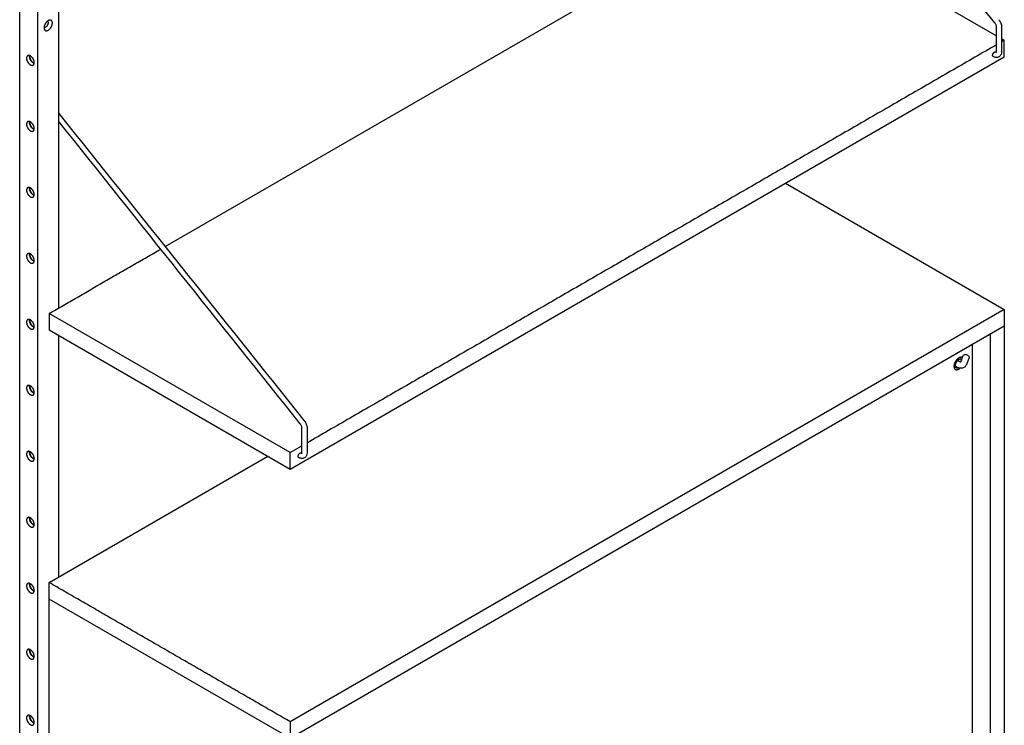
# Model space of a CAD drawing. Header units: millimetres. Extents: x -2103 to 2103, y -1092 to 1092.
# Tile 2 of 7: x -2103 to -1323, y -533 to 26. Entities that reach past the tile are written whole.
import ezdxf

# ---------------------------------------------------------------- set-up
doc = ezdxf.new("R2010")
doc.units = ezdxf.units.MM
doc.layers.add('Défaut', color=7, linetype='Continuous', true_color=0x000000)

msp = doc.modelspace()

# ---------------------------------------------------------------- linework, layer by layer
at = {"layer": 'Défaut', "lineweight": -3}
for points in [[(-2079.99, -760.07), (-2089.19, -765.37), (-2103.33, -757.21), (-2103.33, 754.94), (-2089.19, 746.78), (-2089.19, -765.37)], [(-1988.09, -153.41), (-1514.32, 120.12), (-1329.63, 13.49)], [(-1889.09, -329.77), (-1323.4, -3.17), (-1323.4, 9.89), (-1325.56, 8.65)], [(-1496.64, -103.19), (-1323.39, -203.22), (-1323.39, -216.28), (-1323.39, -745.37), (-1323.39, -758.43), (-1889.08, -1085.03), (-1889.08, -1071.97), (-1889.08, -542.88), (-2079.99, -432.65)], [(-1889.09, -316.7), (-2080.01, -206.48), (-2080.01, -219.54), (-1889.09, -329.77), (-1889.09, -316.7), (-1879.75, -311.32)], [(-1323.39, -203.22), (-1889.08, -529.82), (-1889.08, -542.88), (-1323.39, -216.28)], [(-1334.7, -222.81), (-1334.7, -751.9), (-1348.84, -743.74)], [(-1348.85, -230.98), (-1348.85, -745.37), (-1877.76, -1050.74)], [(-1889.08, -1085.03), (-2079.99, -974.81), (-2079.99, -961.74), (-2079.99, -432.65), (-2079.99, -419.59), (-1906.75, -319.57)]]:
    msp.add_lwpolyline(points, dxfattribs=at)
at = {"layer": 'Défaut'}
msp.add_lwpolyline([(-2072.22, -201.98), (-2072.22, -54.49), (-2072.22, -48.06), (-2072.22, 143.39)], dxfattribs=at)
at = {"layer": 'Défaut', "lineweight": -3}
for points, degree in [([(-1330.94, 23.76), (-1392.18, 100.45), (-1453.42, 177.14), (-1514.66, 253.83)], 3), ([(-2081.12, 24.97), (-2081.23, 25.03), (-2081.33, 25.09)], 2), ([(-2083.93, 20.59), (-2083.83, 20.53), (-2083.72, 20.47)], 2), ([(-1329.63, 0.88), (-1329.63, 7.42), (-1329.63, 13.96), (-1329.63, 20.51)], 3), ([(-1325.57, 20.44), (-1325.57, 13.9), (-1325.57, 7.36), (-1325.57, 0.82)], 3), ([(-1325.57, 11.14), (-1324.48, 10.52), (-1323.4, 9.89)], 2), ([(-1329.62, 6.3), (-1602.66, -151.33), (-1875.7, -308.97)], 2), ([(-1329.69, 0.37), (-1329.66, 0.47), (-1329.63, 0.64), (-1329.63, 0.88)], 3), ([(-2072.22, -48.06), (-2007.45, -129.17), (-1942.68, -210.28), (-1877.91, -291.4)], 3), ([(-1881.07, -293.86), (-1944.79, -214.07), (-2008.5, -134.28), (-2072.22, -54.49)], 3), ([(-2080.01, -206.48), (-2035.8, -180.96), (-1991.6, -155.44)], 2), ([(-2072.22, -415.1), (-2072.22, -319.57), (-2072.22, -224.04)], 2), ([(-1357.97, -245), (-1357.03, -242.55), (-1356.09, -240.11)], 2), ([(-1360.88, -248.97), (-1361.52, -248.61), (-1362.15, -248.24)], 2), ([(-1361.76, -249.3), (-1361.41, -249.39), (-1361, -249.34), (-1360.55, -249.15)], 3), ([(-1361.51, -249.51), (-1361.62, -249.45), (-1361.72, -249.39)], 2), ([(-1359.65, -243.91), (-1359.01, -244.28), (-1358.38, -244.65)], 2), ([(-1357.58, -242.55), (-1358.07, -242.31), (-1358.72, -242.38), (-1359.44, -242.79)], 3), ([(-1358.38, -244.65), (-1358.17, -244.76), (-1358.02, -244.83), (-1357.92, -244.86)], 3), ([(-1357.87, -244.95), (-1357.95, -244.99), (-1357.99, -245.05), (-1357.99, -245.05)], 3), ([(-1357.99, -245.05), (-1357.99, -245.05), (-1357.99, -245.04), (-1357.97, -245)], 3), ([(-1357.37, -243.43), (-1357.44, -243.03), (-1357.6, -242.71), (-1357.81, -242.48)], 3), ([(-1351.42, -241.9), (-1352.36, -244.34), (-1353.3, -246.79)], 2), ([(-1879.75, -316.74), (-1879.75, -310.2), (-1879.75, -303.65), (-1879.75, -297.11)], 3), ([(-1875.7, -297.18), (-1875.7, -303.72), (-1875.7, -310.26), (-1875.7, -316.8)], 3), ([(-1879.82, -317.24), (-1879.79, -317.15), (-1879.75, -316.98), (-1879.75, -316.74)], 3), ([(-1889.08, -529.82), (-1984.54, -474.7), (-2079.99, -419.59)], 2), ([(-2094.67, -525.18), (-2094.99, -525.37), (-2095.3, -525.55)], 2)]:
    msp.add_open_spline(points, degree=degree, dxfattribs=at)
for points, weights, knots in [([(-2079.05, 25.96), (-2079.81, 26.04), (-2080.7, 25.52), (-2083.99, 23.63), (-2083.99, 19.83)], [0.867882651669, 0.899362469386, 1, 0.707106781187, 1], [24.704538, 24.704538, 24.704538, 27.9, 27.9, 37.2, 37.2, 37.2]), ([(-2083.72, 20.47), (-2083.19, 20.16), (-2082.42, 20.6), (-2080.59, 21.66), (-2080.59, 23.78)], [0.853553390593, 0.853553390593, 1, 0.707106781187, 1], [2.6, 2.6, 2.6, 5.2, 5.2, 10.4, 10.4, 10.4]), ([(-2083.54, 18.18), (-2082.59, 16.84), (-2080.7, 17.93), (-2077.41, 19.83), (-2077.41, 23.63)], [0.867882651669, 0.807744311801, 1, 0.707106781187, 1], [3.195462, 3.195462, 3.195462, 9.3, 9.3, 18.6, 18.6, 18.6]), ([(-1332.63, -1.96), (-1332.63, -0.29), (-1331.18, 0.55), (-1330.35, 1.02), (-1329.93, 0.45)], [1, 0.707106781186, 1, 0.809205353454, 0.866983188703], [367.867866, 367.867866, 367.867866, 371.967866, 371.967866, 374.638662, 374.638662, 374.638662]), ([(-2097.88, -4.28), (-2097.88, -7.79), (-2094.84, -9.54), (-2093.58, -10.27), (-2092.69, -9.76)], [1, 0.707106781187, 1, 0.853553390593, 0.853553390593], [17.2, 17.2, 17.2, 25.8, 25.8, 30.1, 30.1, 30.1]), ([(-2091.8, -7.79), (-2091.8, -4.28), (-2094.84, -2.52), (-2096.1, -1.79), (-2096.99, -2.31)], [1, 0.707106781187, 1, 0.853553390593, 0.853553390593], [34.4, 34.4, 34.4, 43, 43, 47.3, 47.3, 47.3]), ([(-2091.86, -8.43), (-2092.15, -8.32), (-2092.44, -8.16), (-2095.48, -6.4), (-2095.48, -2.89)], [0.933306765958, 0.961625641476, 1, 0.707106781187, 1], [-9.726757, -9.726757, -9.726757, -8.6, -8.6, 0, 0, 0]), ([(-2095.3, -2.99), (-2095.3, -6.3), (-2092.44, -7.95), (-2092.13, -8.13), (-2091.83, -8.23)], [1, 0.707106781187, 1, 0.957224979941, 0.926943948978], [0, 0, 0, 8.1, 8.1, 9.282949, 9.282949, 9.282949]), ([(-2091.8, -60.04), (-2091.8, -56.53), (-2094.84, -54.78), (-2096.1, -54.05), (-2096.99, -54.56)], [1, 0.707106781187, 1, 0.853553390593, 0.853553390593], [17.2, 17.2, 17.2, 25.8, 25.8, 30.1, 30.1, 30.1]), ([(-2097.88, -56.53), (-2097.88, -60.04), (-2094.84, -61.8), (-2093.58, -62.53), (-2092.69, -62.01)], [1, 0.707106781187, 1, 0.853553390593, 0.853553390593], [0, 0, 0, 8.6, 8.6, 12.9, 12.9, 12.9]), ([(-2091.86, -60.68), (-2092.15, -60.58), (-2092.44, -60.41), (-2095.48, -58.66), (-2095.48, -55.15)], [0.933286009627, 0.961611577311, 1, 0.707106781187, 1], [-9.72717, -9.72717, -9.72717, -8.6, -8.6, 0, 0, 0]), ([(-2095.3, -55.25), (-2095.3, -58.55), (-2092.44, -60.21), (-2092.13, -60.39), (-2091.83, -60.48)], [1, 0.707106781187, 1, 0.957224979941, 0.926943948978], [0, 0, 0, 8.1, 8.1, 9.282949, 9.282949, 9.282949]), ([(-2097.88, -108.79), (-2097.88, -112.3), (-2094.84, -114.06), (-2093.58, -114.78), (-2092.69, -114.27)], [1, 0.707106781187, 1, 0.853553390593, 0.853553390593], [0, 0, 0, 8.6, 8.6, 12.9, 12.9, 12.9]), ([(-2091.8, -112.3), (-2091.8, -108.79), (-2094.84, -107.03), (-2096.1, -106.31), (-2096.99, -106.82)], [1, 0.707106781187, 1, 0.853553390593, 0.853553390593], [17.2, 17.2, 17.2, 25.8, 25.8, 30.1, 30.1, 30.1]), ([(-2091.86, -112.94), (-2092.15, -112.84), (-2092.44, -112.67), (-2095.48, -110.91), (-2095.48, -107.4)], [0.932926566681, 0.961367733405, 1, 0.707106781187, 1], [-9.73433, -9.73433, -9.73433, -8.6, -8.6, 0, 0, 0]), ([(-2095.3, -107.5), (-2095.3, -110.81), (-2092.44, -112.46), (-2092.13, -112.64), (-2091.83, -112.74)], [1, 0.707106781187, 1, 0.957224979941, 0.926943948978], [0, 0, 0, 8.1, 8.1, 9.282949, 9.282949, 9.282949]), ([(-2097.88, -161.04), (-2097.88, -164.56), (-2094.84, -166.31), (-2093.58, -167.04), (-2092.69, -166.52)], [1, 0.707106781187, 1, 0.853553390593, 0.853553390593], [0, 0, 0, 8.6, 8.6, 12.9, 12.9, 12.9]), ([(-2091.8, -164.56), (-2091.8, -161.04), (-2094.84, -159.29), (-2096.1, -158.56), (-2096.99, -159.08)], [1, 0.707106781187, 1, 0.853553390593, 0.853553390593], [17.2, 17.2, 17.2, 25.8, 25.8, 30.1, 30.1, 30.1]), ([(-2091.86, -165.19), (-2092.15, -165.09), (-2092.44, -164.92), (-2095.48, -163.17), (-2095.48, -159.66)], [0.933306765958, 0.961625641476, 1, 0.707106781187, 1], [-9.726757, -9.726757, -9.726757, -8.6, -8.6, 0, 0, 0]), ([(-2095.3, -159.76), (-2095.3, -163.07), (-2092.44, -164.72), (-2092.13, -164.9), (-2091.83, -165)], [1, 0.707106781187, 1, 0.957197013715, 0.926904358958], [0, 0, 0, 8.1, 8.1, 9.283722, 9.283722, 9.283722]), ([(-2097.88, -213.3), (-2097.88, -216.81), (-2094.84, -218.57), (-2093.58, -219.29), (-2092.69, -218.78)], [1, 0.707106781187, 1, 0.853553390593, 0.853553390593], [0, 0, 0, 8.6, 8.6, 12.9, 12.9, 12.9]), ([(-2091.8, -216.81), (-2091.8, -213.3), (-2094.84, -211.54), (-2096.1, -210.82), (-2096.99, -211.33)], [1, 0.707106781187, 1, 0.853553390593, 0.853553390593], [17.2, 17.2, 17.2, 25.8, 25.8, 30.1, 30.1, 30.1]), ([(-2091.86, -217.45), (-2092.15, -217.35), (-2092.44, -217.18), (-2095.48, -215.42), (-2095.48, -211.91)], [0.933228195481, 0.961572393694, 1, 0.707106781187, 1], [-9.72832, -9.72832, -9.72832, -8.6, -8.6, 0, 0, 0]), ([(-2095.3, -212.01), (-2095.3, -215.32), (-2092.44, -216.97), (-2092.13, -217.15), (-2091.83, -217.25)], [1, 0.707106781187, 1, 0.956943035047, 0.926545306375], [0, 0, 0, 8.1, 8.1, 9.290746, 9.290746, 9.290746]), ([(-1356.62, -241.49), (-1357.76, -240.69), (-1359.45, -241.67), (-1363.27, -243.88), (-1363.27, -248.29)], [0.854099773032, 0.844608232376, 1, 0.707106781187, 1], [0.737425, 0.737425, 0.737425, 1.570796, 1.570796, 3.141593, 3.141593, 3.141593]), ([(-1363.27, -248.29), (-1363.27, -252.7), (-1359.45, -250.49), (-1358.99, -250.22), (-1358.53, -249.83)], [1, 0.707106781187, 1, 0.951698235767, 0.919327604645], [3.141593, 3.141593, 3.141593, 4.712389, 4.712389, 4.971433, 4.971433, 4.971433]), ([(-1362.28, -247.72), (-1362.28, -244.45), (-1359.45, -242.82), (-1357.99, -241.97), (-1357.15, -242.86)], [1, 0.707106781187, 1, 0.823853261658, 0.859576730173], [0, 0, 0, 8, 8, 12.811221, 12.811221, 12.811221]), ([(-2091.8, -269.07), (-2091.8, -265.56), (-2094.84, -263.8), (-2096.1, -263.07), (-2096.99, -263.59)], [1, 0.707106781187, 1, 0.853553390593, 0.853553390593], [17.2, 17.2, 17.2, 25.8, 25.8, 30.1, 30.1, 30.1]), ([(-2091.86, -269.71), (-2092.15, -269.6), (-2092.44, -269.43), (-2095.48, -267.68), (-2095.48, -264.17)], [0.933306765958, 0.961625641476, 1, 0.707106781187, 1], [-9.726757, -9.726757, -9.726757, -8.6, -8.6, 0, 0, 0]), ([(-2095.3, -264.27), (-2095.3, -267.58), (-2092.44, -269.23), (-2092.13, -269.41), (-2091.83, -269.51)], [1, 0.707106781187, 1, 0.957224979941, 0.926943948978], [0, 0, 0, 8.1, 8.1, 9.282949, 9.282949, 9.282949]), ([(-2097.88, -265.56), (-2097.88, -269.07), (-2094.84, -270.82), (-2093.58, -271.55), (-2092.69, -271.04)], [1, 0.707106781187, 1, 0.853553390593, 0.853553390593], [0, 0, 0, 8.6, 8.6, 12.9, 12.9, 12.9]), ([(-2097.88, -317.81), (-2097.88, -321.32), (-2094.84, -323.08), (-2093.58, -323.81), (-2092.69, -323.29)], [1, 0.707106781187, 1, 0.853553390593, 0.853553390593], [0, 0, 0, 8.6, 8.6, 12.9, 12.9, 12.9]), ([(-2091.8, -321.32), (-2091.8, -317.81), (-2094.84, -316.06), (-2096.1, -315.33), (-2096.99, -315.84)], [1, 0.707106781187, 1, 0.853553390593, 0.853553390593], [17.2, 17.2, 17.2, 25.8, 25.8, 30.1, 30.1, 30.1]), ([(-2091.86, -321.96), (-2092.15, -321.86), (-2092.44, -321.69), (-2095.48, -319.93), (-2095.48, -316.42)], [0.933284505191, 0.961610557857, 1, 0.707106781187, 1], [-9.7272, -9.7272, -9.7272, -8.6, -8.6, 0, 0, 0]), ([(-2095.3, -316.53), (-2095.3, -319.83), (-2092.44, -321.49), (-2092.13, -321.66), (-2091.83, -321.76)], [1, 0.707106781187, 1, 0.957156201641, 0.926846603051], [0, 0, 0, 8.1, 8.1, 9.284851, 9.284851, 9.284851]), ([(-1882.76, -319.58), (-1882.76, -317.91), (-1881.31, -317.07), (-1880.48, -316.59), (-1880.06, -317.17)], [1, 0.707106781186, 1, 0.809205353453, 0.866983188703], [367.872045, 367.872045, 367.872045, 371.972045, 371.972045, 374.642841, 374.642841, 374.642841]), ([(-2097.88, -370.07), (-2097.88, -373.58), (-2094.84, -375.33), (-2093.58, -376.06), (-2092.69, -375.55)], [1, 0.707106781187, 1, 0.853553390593, 0.853553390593], [0, 0, 0, 8.6, 8.6, 12.9, 12.9, 12.9]), ([(-2091.8, -373.58), (-2091.8, -370.07), (-2094.84, -368.31), (-2096.1, -367.59), (-2096.99, -368.1)], [1, 0.707106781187, 1, 0.853553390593, 0.853553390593], [17.2, 17.2, 17.2, 25.8, 25.8, 30.1, 30.1, 30.1]), ([(-2091.86, -374.22), (-2092.15, -374.12), (-2092.44, -373.95), (-2095.48, -372.19), (-2095.48, -368.68)], [0.933047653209, 0.961449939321, 1, 0.707106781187, 1], [-9.731916, -9.731916, -9.731916, -8.6, -8.6, 0, 0, 0]), ([(-2095.3, -368.78), (-2095.3, -372.09), (-2092.44, -373.74), (-2092.13, -373.92), (-2091.82, -374.02)], [1, 0.707106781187, 1, 0.956902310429, 0.926487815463], [0, 0, 0, 8.1, 8.1, 9.291872, 9.291872, 9.291872]), ([(-2091.8, -425.83), (-2091.8, -422.32), (-2094.84, -420.57), (-2096.1, -419.84), (-2096.99, -420.36)], [1, 0.707106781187, 1, 0.853553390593, 0.853553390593], [17.2, 17.2, 17.2, 25.8, 25.8, 30.1, 30.1, 30.1]), ([(-2091.86, -426.47), (-2092.15, -426.37), (-2092.44, -426.2), (-2095.48, -424.45), (-2095.48, -420.94)], [0.933306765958, 0.961625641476, 1, 0.707106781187, 1], [-9.726757, -9.726757, -9.726757, -8.6, -8.6, 0, 0, 0]), ([(-2095.3, -421.04), (-2095.3, -424.34), (-2092.44, -426), (-2092.13, -426.18), (-2091.83, -426.27)], [1, 0.707106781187, 1, 0.957195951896, 0.92690285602], [0, 0, 0, 8.1, 8.1, 9.283752, 9.283752, 9.283752]), ([(-2097.88, -422.32), (-2097.88, -425.83), (-2094.84, -427.59), (-2093.58, -428.32), (-2092.69, -427.8)], [1, 0.707106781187, 1, 0.853553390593, 0.853553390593], [0, 0, 0, 8.6, 8.6, 12.9, 12.9, 12.9]), ([(-2097.88, -474.58), (-2097.88, -478.09), (-2094.84, -479.85), (-2093.58, -480.57), (-2092.69, -480.06)], [1, 0.707106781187, 1, 0.853553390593, 0.853553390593], [0, 0, 0, 8.6, 8.6, 12.9, 12.9, 12.9]), ([(-2091.8, -478.09), (-2091.8, -474.58), (-2094.84, -472.82), (-2096.1, -472.1), (-2096.99, -472.61)], [1, 0.707106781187, 1, 0.853553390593, 0.853553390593], [17.2, 17.2, 17.2, 25.8, 25.8, 30.1, 30.1, 30.1]), ([(-2091.86, -478.73), (-2092.15, -478.63), (-2092.44, -478.46), (-2095.48, -476.7), (-2095.48, -473.19)], [0.933226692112, 0.961571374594, 1, 0.707106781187, 1], [-9.72835, -9.72835, -9.72835, -8.6, -8.6, 0, 0, 0]), ([(-2095.3, -473.29), (-2095.3, -476.6), (-2092.44, -478.25), (-2092.13, -478.43), (-2091.83, -478.53)], [1, 0.707106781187, 1, 0.957028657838, 0.926666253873], [0, 0, 0, 8.1, 8.1, 9.288378, 9.288378, 9.288378]), ([(-2097.88, -526.84), (-2097.88, -530.35), (-2094.84, -532.1), (-2093.58, -532.83), (-2092.69, -532.31)], [1, 0.707106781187, 1, 0.853553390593, 0.853553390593], [0, 0, 0, 8.6, 8.6, 12.9, 12.9, 12.9]), ([(-2091.8, -530.35), (-2091.8, -526.84), (-2094.84, -525.08), (-2096.1, -524.35), (-2096.99, -524.87)], [1, 0.707106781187, 1, 0.853553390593, 0.853553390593], [17.2, 17.2, 17.2, 25.8, 25.8, 30.1, 30.1, 30.1]), ([(-2091.86, -530.99), (-2092.15, -530.88), (-2092.44, -530.71), (-2095.48, -528.96), (-2095.48, -525.45)], [0.932990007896, 0.961410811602, 1, 0.707106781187, 1], [-9.733065, -9.733065, -9.733065, -8.6, -8.6, 0, 0, 0]), ([(-2095.3, -525.55), (-2095.3, -528.86), (-2092.44, -530.51), (-2092.13, -530.69), (-2091.82, -530.79)], [1, 0.707106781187, 1, 0.956861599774, 0.926430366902], [0, 0, 0, 8.1, 8.1, 9.292998, 9.292998, 9.292998])]:
    msp.add_rational_spline(points, weights, degree=2, knots=knots, dxfattribs=at)
for points, weights in [([(-2081.12, 24.97), (-2081.23, 25.04), (-2081.36, 25.07)], [0.853553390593, 0.853553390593, 0.85962509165]), ([(-2080.59, 23.78), (-2080.59, 24.66), (-2081.12, 24.97)], [1, 0.853553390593, 0.853553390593]), ([(-2077.41, 23.63), (-2077.41, 25.81), (-2079.05, 25.96)], [1, 0.807744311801, 0.867882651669]), ([(-2083.99, 19.83), (-2083.99, 18.8), (-2083.54, 18.18)], [1, 0.899362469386, 0.867882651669]), ([(-2083.92, 20.63), (-2083.83, 20.53), (-2083.72, 20.47)], [0.85962509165, 0.853553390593, 0.853553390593]), ([(-2096.99, -2.31), (-2097.88, -2.82), (-2097.88, -4.28)], [0.853553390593, 0.853553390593, 1]), ([(-2095.48, -2.89), (-2095.48, -2.55), (-2095.42, -2.25)], [1, 0.961625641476, 0.933306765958]), ([(-2095.24, -2.32), (-2095.3, -2.63), (-2095.3, -2.99)], [0.926943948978, 0.957224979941, 1]), ([(-2092.69, -9.76), (-2091.8, -9.24), (-2091.8, -7.79)], [0.853553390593, 0.853553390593, 1]), ([(-1332.42, -2.71), (-1332.63, -2.43), (-1332.63, -1.96)], [0.866231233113, 0.896641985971, 1]), ([(-1332.23, -2.87), (-1332.34, -2.81), (-1332.42, -2.71)], [0.853553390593, 0.853553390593, 0.863344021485]), ([(-2096.99, -54.56), (-2097.88, -55.08), (-2097.88, -56.53)], [0.853553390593, 0.853553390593, 1]), ([(-2095.48, -55.15), (-2095.48, -54.81), (-2095.42, -54.51)], [1, 0.961625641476, 0.933306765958]), ([(-2095.24, -54.58), (-2095.3, -54.89), (-2095.3, -55.25)], [0.926943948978, 0.957224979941, 1]), ([(-2092.69, -62.01), (-2091.8, -61.5), (-2091.8, -60.04)], [0.853553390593, 0.853553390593, 1]), ([(-2096.99, -106.82), (-2097.88, -107.33), (-2097.88, -108.79)], [0.853553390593, 0.853553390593, 1]), ([(-2095.48, -107.4), (-2095.48, -107.06), (-2095.42, -106.76)], [1, 0.961625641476, 0.933306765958]), ([(-2095.24, -106.84), (-2095.3, -107.15), (-2095.3, -107.5)], [0.926943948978, 0.957224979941, 1]), ([(-2092.69, -114.27), (-2091.8, -113.75), (-2091.8, -112.3)], [0.853553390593, 0.853553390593, 1]), ([(-2096.99, -159.08), (-2097.88, -159.59), (-2097.88, -161.04)], [0.853553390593, 0.853553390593, 1]), ([(-2095.48, -159.66), (-2095.48, -159.32), (-2095.42, -159.02)], [1, 0.961625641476, 0.933306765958]), ([(-2095.24, -159.09), (-2095.3, -159.4), (-2095.3, -159.76)], [0.926943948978, 0.957224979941, 1]), ([(-2092.69, -166.52), (-2091.8, -166.01), (-2091.8, -164.56)], [0.853553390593, 0.853553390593, 1]), ([(-2096.99, -211.33), (-2097.88, -211.85), (-2097.88, -213.3)], [0.853553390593, 0.853553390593, 1]), ([(-2095.48, -211.91), (-2095.48, -211.57), (-2095.42, -211.27)], [1, 0.961625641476, 0.933306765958]), ([(-2095.24, -211.35), (-2095.3, -211.66), (-2095.3, -212.01)], [0.926943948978, 0.957224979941, 1]), ([(-2092.69, -218.78), (-2091.8, -218.27), (-2091.8, -216.81)], [0.853553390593, 0.853553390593, 1]), ([(-1361.57, -249.47), (-1362.34, -248.97), (-1362.34, -247.68)], [0.853737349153, 0.858743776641, 1]), ([(-1359.76, -249.51), (-1362.28, -250.65), (-1362.28, -247.72)], [0.959305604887, 0.729106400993, 1]), ([(-1362.15, -248.24), (-1362.21, -248.2), (-1362.27, -248.15)], [0.853553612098, 0.853575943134, 0.855849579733]), ([(-1359.84, -249.47), (-1360.78, -249.89), (-1361.46, -249.53)], [0.957208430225, 0.857346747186, 0.853692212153]), ([(-1360.9, -244.03), (-1360.16, -243.61), (-1359.65, -243.91)], [1, 0.853373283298, 0.853553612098]), ([(-1359.51, -242.79), (-1358.4, -242.14), (-1357.58, -242.55)], [1, 0.859476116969, 0.853792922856]), ([(-1357.81, -242.48), (-1357.47, -242.83), (-1357.34, -243.42)], [0.858896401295, 0.873281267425, 0.926394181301]), ([(-1357.34, -243.42), (-1357.43, -242.88), (-1357.69, -242.51)], [0.938474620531, 0.888582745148, 0.868002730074]), ([(-1357.51, -242.59), (-1357.31, -242.71), (-1357.16, -242.89)], [0.853557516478, 0.853742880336, 0.862256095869]), ([(-2096.99, -263.59), (-2097.88, -264.1), (-2097.88, -265.56)], [0.853553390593, 0.853553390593, 1]), ([(-2095.48, -264.17), (-2095.48, -263.83), (-2095.42, -263.53)], [1, 0.961625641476, 0.933306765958]), ([(-2095.24, -263.6), (-2095.3, -263.91), (-2095.3, -264.27)], [0.926943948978, 0.957224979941, 1]), ([(-2092.69, -271.04), (-2091.8, -270.52), (-2091.8, -269.07)], [0.853553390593, 0.853553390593, 1]), ([(-2096.99, -315.84), (-2097.88, -316.36), (-2097.88, -317.81)], [0.853553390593, 0.853553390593, 1]), ([(-2095.48, -316.42), (-2095.48, -316.09), (-2095.42, -315.79)], [1, 0.961625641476, 0.933306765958]), ([(-2095.24, -315.86), (-2095.3, -316.17), (-2095.3, -316.53)], [0.926931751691, 0.957216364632, 1]), ([(-1882.55, -320.33), (-1882.76, -320.05), (-1882.76, -319.58)], [0.866231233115, 0.896641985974, 1]), ([(-2092.69, -323.29), (-2091.8, -322.78), (-2091.8, -321.32)], [0.853553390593, 0.853553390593, 1]), ([(-1882.36, -320.49), (-1882.47, -320.43), (-1882.55, -320.33)], [0.853553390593, 0.853553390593, 0.863344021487]), ([(-1882.19, -320.58), (-1882.19, -320.58), (-1882.19, -320.58)], [0.857249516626, 0.857211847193, 0.857174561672]), ([(-2096.99, -368.1), (-2097.88, -368.61), (-2097.88, -370.07)], [0.853553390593, 0.853553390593, 1]), ([(-2095.48, -368.68), (-2095.48, -368.34), (-2095.42, -368.04)], [1, 0.961625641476, 0.933306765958]), ([(-2095.24, -368.11), (-2095.3, -368.43), (-2095.3, -368.78)], [0.926943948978, 0.957224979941, 1]), ([(-2092.69, -375.55), (-2091.8, -375.03), (-2091.8, -373.58)], [0.853553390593, 0.853553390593, 1]), ([(-2096.99, -420.36), (-2097.88, -420.87), (-2097.88, -422.32)], [0.853553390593, 0.853553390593, 1]), ([(-2095.48, -420.94), (-2095.48, -420.6), (-2095.42, -420.3)], [1, 0.961587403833, 0.933250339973]), ([(-2095.24, -420.37), (-2095.3, -420.68), (-2095.3, -421.04)], [0.926943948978, 0.957224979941, 1]), ([(-2092.69, -427.8), (-2091.8, -427.29), (-2091.8, -425.83)], [0.853553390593, 0.853553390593, 1]), ([(-2096.99, -472.61), (-2097.88, -473.13), (-2097.88, -474.58)], [0.853553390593, 0.853553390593, 1]), ([(-2095.48, -473.19), (-2095.48, -472.85), (-2095.42, -472.55)], [1, 0.961625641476, 0.933306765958]), ([(-2095.24, -472.63), (-2095.3, -472.94), (-2095.3, -473.29)], [0.926866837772, 0.957170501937, 1]), ([(-2092.69, -480.06), (-2091.8, -479.54), (-2091.8, -478.09)], [0.853553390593, 0.853553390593, 1]), ([(-2096.99, -524.87), (-2097.88, -525.38), (-2097.88, -526.84)], [0.853553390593, 0.853553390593, 1]), ([(-2095.48, -525.45), (-2095.48, -525.11), (-2095.42, -524.81)], [1, 0.961625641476, 0.933306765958]), ([(-2095.24, -524.88), (-2095.3, -525.19), (-2095.3, -525.55)], [0.926943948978, 0.957224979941, 1]), ([(-2092.69, -532.31), (-2091.8, -531.8), (-2091.8, -530.35)], [0.853553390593, 0.853553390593, 1])]:
    msp.add_rational_spline(points, weights, degree=2, dxfattribs=at)
for points, knots in [([(-1329.63, 20.51), (-1329.63, 20.53), (-1329.63, 20.55), (-1329.63, 20.57), (-1329.63, 20.75), (-1329.65, 20.97), (-1329.7, 21.2), (-1329.76, 21.47), (-1329.84, 21.76), (-1329.96, 22.06), (-1330.08, 22.36), (-1330.22, 22.66), (-1330.39, 22.96), (-1330.56, 23.24), (-1330.74, 23.51), (-1330.94, 23.76)], [400.527925, 400.527925, 400.527925, 400.527925, 400.630595, 400.630595, 400.630595, 401.476964, 401.476964, 401.476964, 402.476364, 402.476364, 402.476364, 403.492023, 403.492023, 403.492023, 404.482664, 404.482664, 404.482664, 404.482664]), ([(-1327.78, 26.22), (-1327.45, 25.81), (-1327.15, 25.38), (-1326.89, 24.92), (-1326.61, 24.45), (-1326.37, 23.96), (-1326.18, 23.45), (-1325.98, 22.95), (-1325.83, 22.44), (-1325.72, 21.93), (-1325.63, 21.48), (-1325.58, 21.04), (-1325.57, 20.6), (-1325.57, 20.55), (-1325.57, 20.5), (-1325.57, 20.44)], [324.216347, 324.216347, 324.216347, 324.216347, 325.808381, 325.808381, 325.808381, 327.446851, 327.446851, 327.446851, 329.095417, 329.095417, 329.095417, 330.541745, 330.541745, 330.541745, 330.721285, 330.721285, 330.721285, 330.721285]), ([(-1325.57, 0.82), (-1325.57, 0.05), (-1325.7, -0.69), (-1325.99, -1.34), (-1326.16, -1.72), (-1326.38, -2.07), (-1326.65, -2.38), (-1326.92, -2.68), (-1327.23, -2.94), (-1327.58, -3.15), (-1327.61, -3.16), (-1327.64, -3.18), (-1327.66, -3.19), (-1328.05, -3.4), (-1328.46, -3.54), (-1328.89, -3.61), (-1329.3, -3.67), (-1329.72, -3.67), (-1330.13, -3.62), (-1330.51, -3.57), (-1330.89, -3.47), (-1331.25, -3.33), (-1331.58, -3.21), (-1331.91, -3.05), (-1332.23, -2.87)], [354.754703, 354.754703, 354.754703, 354.754703, 357.319222, 357.319222, 357.319222, 358.788298, 358.788298, 358.788298, 360.246847, 360.246847, 360.246847, 360.351568, 360.351568, 360.351568, 361.922708, 361.922708, 361.922708, 363.409958, 363.409958, 363.409958, 364.774972, 364.774972, 364.774972, 366.014882, 366.014882, 366.014882, 366.014882]), ([(-1329.93, 0.45), (-1329.92, 0.44), (-1329.9, 0.43), (-1329.89, 0.43), (-1329.81, 0.4), (-1329.74, 0.38), (-1329.69, 0.37)], [374.6386617, 374.6386617, 374.6386617, 374.6386617, 374.7420598, 374.7420598, 374.7420598, 375.3229482, 375.3229482, 375.3229482, 375.3229482]), ([(-1356.09, -240.11), (-1356.07, -240.07), (-1356.05, -240.03), (-1356.02, -239.96), (-1356.01, -239.93), (-1356, -239.91), (-1355.83, -239.59), (-1355.57, -239.33), (-1355.25, -239.15)], [9.851318, 9.851318, 9.851318, 9.851318, 9.990041, 9.990041, 10.088992, 10.088992, 10.088992, 11.262181, 11.262181, 11.262181, 11.262181]), ([(-1355.25, -239.15), (-1354.96, -238.98), (-1354.62, -238.88), (-1354.28, -238.85), (-1353.95, -238.82), (-1353.61, -238.85), (-1353.28, -238.94), (-1352.96, -239.03), (-1352.65, -239.17), (-1352.38, -239.36), (-1352.09, -239.55), (-1351.85, -239.8), (-1351.67, -240.07), (-1351.47, -240.37), (-1351.34, -240.7), (-1351.31, -241.04), (-1351.28, -241.34), (-1351.32, -241.63), (-1351.42, -241.9)], [11.262181, 11.262181, 11.262181, 11.262181, 12.345841, 12.345841, 12.345841, 13.370025, 13.370025, 13.370025, 14.381638, 14.381638, 14.381638, 15.424053, 15.424053, 15.424053, 16.545098, 16.545098, 16.545098, 17.495131, 17.495131, 17.495131, 17.495131]), ([(-1359.44, -242.79), (-1360.19, -243.23), (-1360.92, -243.99), (-1361.46, -244.93), (-1361.99, -245.86), (-1362.29, -246.87), (-1362.29, -247.74), (-1362.29, -248.57), (-1362.03, -249.17), (-1361.57, -249.47)], [6.924891, 6.924891, 6.924891, 6.924891, 10.192294, 10.192294, 10.192294, 13.459697, 13.459697, 13.459697, 16.552939, 16.552939, 16.552939, 16.552939]), ([(-1355.37, -249.28), (-1355.77, -249.5), (-1356.19, -249.67), (-1356.63, -249.77), (-1356.9, -249.83), (-1357.17, -249.87), (-1357.44, -249.88), (-1358.62, -249.95), (-1359.8, -249.6), (-1360.87, -248.98), (-1360.88, -248.98), (-1360.88, -248.98), (-1360.88, -248.97)], [29.200238, 29.200238, 29.200238, 29.200238, 30.805479, 30.805479, 30.805479, 31.778649, 31.778649, 31.778649, 35.989499, 35.989499, 35.989499, 36.001913, 36.001913, 36.001913, 36.001913]), ([(-1353.3, -246.79), (-1353.44, -247.14), (-1353.61, -247.47), (-1353.81, -247.79), (-1354.21, -248.4), (-1354.74, -248.91), (-1355.37, -249.28)], [25.283, 25.283, 25.283, 25.283, 26.609594, 26.609594, 26.609594, 29.200238, 29.200238, 29.200238, 29.200238]), ([(-1879.75, -297.11), (-1879.75, -297.09), (-1879.75, -297.07), (-1879.76, -297.05), (-1879.76, -296.86), (-1879.78, -296.65), (-1879.83, -296.42), (-1879.88, -296.15), (-1879.97, -295.86), (-1880.09, -295.56), (-1880.21, -295.26), (-1880.35, -294.95), (-1880.52, -294.66), (-1880.69, -294.38), (-1880.87, -294.11), (-1881.07, -293.86)], [400.532104, 400.532104, 400.532104, 400.532104, 400.634774, 400.634774, 400.634774, 401.481143, 401.481143, 401.481143, 402.480543, 402.480543, 402.480543, 403.496202, 403.496202, 403.496202, 404.486843, 404.486843, 404.486843, 404.486843]), ([(-1877.91, -291.4), (-1877.58, -291.8), (-1877.28, -292.24), (-1877.01, -292.7), (-1876.74, -293.17), (-1876.5, -293.66), (-1876.31, -294.16), (-1876.11, -294.67), (-1875.96, -295.18), (-1875.85, -295.69), (-1875.76, -296.13), (-1875.71, -296.58), (-1875.7, -297.01), (-1875.7, -297.07), (-1875.7, -297.12), (-1875.7, -297.18)], [324.216347, 324.216347, 324.216347, 324.216347, 325.808381, 325.808381, 325.808381, 327.446851, 327.446851, 327.446851, 329.095417, 329.095417, 329.095417, 330.541745, 330.541745, 330.541745, 330.721285, 330.721285, 330.721285, 330.721285]), ([(-1875.7, -316.8), (-1875.7, -317.56), (-1875.83, -318.3), (-1876.12, -318.96), (-1876.29, -319.34), (-1876.51, -319.69), (-1876.78, -320), (-1877.05, -320.3), (-1877.36, -320.56), (-1877.71, -320.76), (-1877.74, -320.78), (-1877.76, -320.79), (-1877.79, -320.81), (-1878.17, -321.02), (-1878.59, -321.16), (-1879.02, -321.22), (-1879.43, -321.29), (-1879.85, -321.29), (-1880.26, -321.23), (-1880.64, -321.18), (-1881.01, -321.09), (-1881.38, -320.95), (-1881.71, -320.83), (-1882.04, -320.67), (-1882.36, -320.49)], [354.758882, 354.758882, 354.758882, 354.758882, 357.323401, 357.323401, 357.323401, 358.792477, 358.792477, 358.792477, 360.251027, 360.251027, 360.251027, 360.355747, 360.355747, 360.355747, 361.926887, 361.926887, 361.926887, 363.414137, 363.414137, 363.414137, 364.779151, 364.779151, 364.779151, 366.019062, 366.019062, 366.019062, 366.019062]), ([(-1880.06, -317.17), (-1880.05, -317.18), (-1880.03, -317.18), (-1880.02, -317.19), (-1879.94, -317.22), (-1879.87, -317.23), (-1879.82, -317.24)], [374.642841, 374.642841, 374.642841, 374.642841, 374.7462391, 374.7462391, 374.7462391, 375.3271275, 375.3271275, 375.3271275, 375.3271275])]:
    msp.add_open_spline(points, degree=3, knots=knots, dxfattribs=at)

doc.saveas('drawing.dxf')
